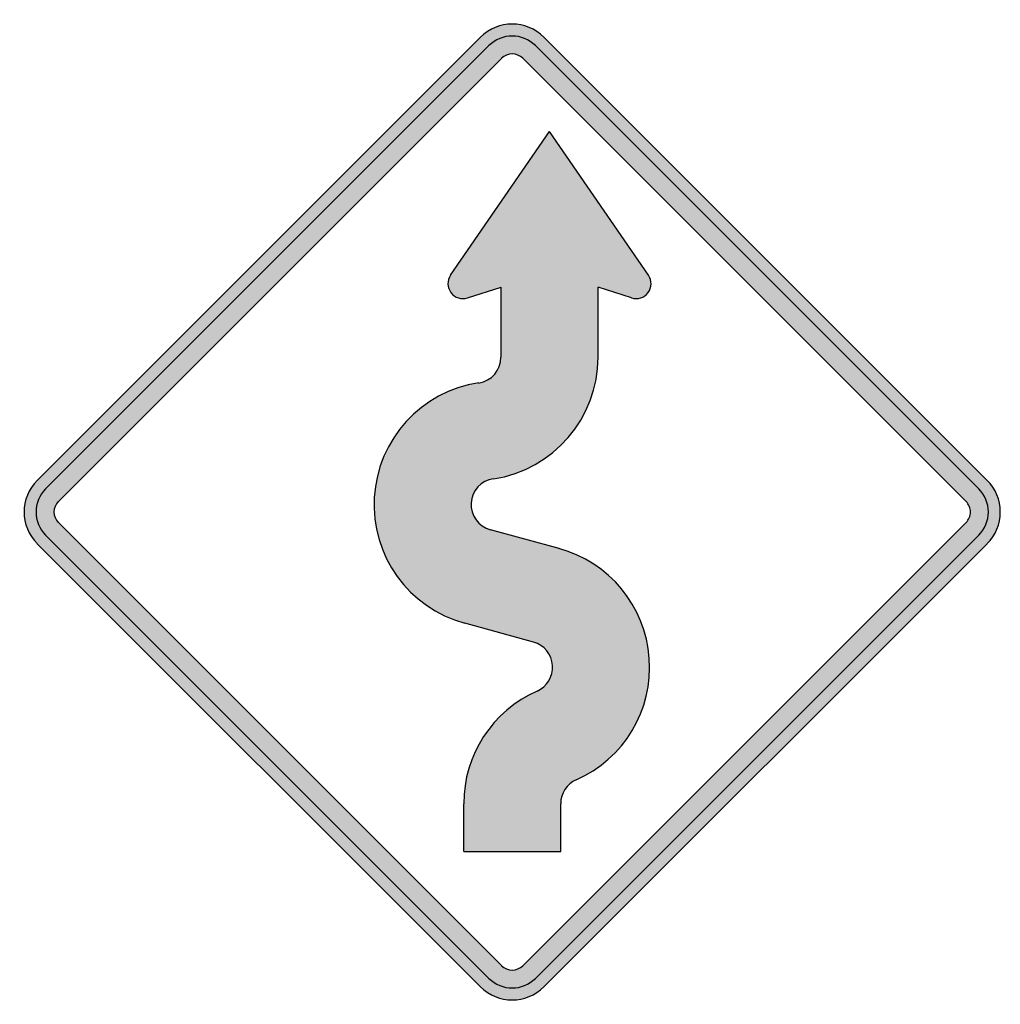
# Model space of a CAD drawing. Header units: inches. Extents: x -20.6 to 20.4, y -20.6 to 20.6.
import ezdxf

# ---------------------------------------------------------------- set-up
doc = ezdxf.new("R2010")
doc.units = ezdxf.units.IN
doc.header["$MEASUREMENT"] = 0

msp = doc.modelspace()

# ---------------------------------------------------------------- hatches: boundary and pattern name
h = msp.add_hatch(color=7)
h.paths.add_polyline_path([(19.884, -1.329), (1.322, -19.884), (1.131, -20.054), (0.926, -20.195), (0.707, -20.301), (0.474, -20.372), (0.24, -20.421), (0, -20.435), (-0.24, -20.421), (-0.474, -20.372), (-0.707, -20.301), (-0.926, -20.195), (-1.131, -20.054), (-1.322, -19.884), (-19.884, -1.329), (-20.054, -1.131), (-20.195, -0.926), (-20.301, -0.707), (-20.372, -0.474), (-20.421, -0.24), (-20.435, 0), (-20.421, 0.24), (-20.372, 0.474), (-20.301, 0.707), (-20.195, 0.926), (-20.054, 1.131), (-19.884, 1.329), (-1.322, 19.884), (-1.131, 20.054), (-0.926, 20.195), (-0.707, 20.301), (-0.474, 20.379), (-0.24, 20.421), (0, 20.435), (0.24, 20.421), (0.474, 20.379), (0.707, 20.301), (0.926, 20.195), (1.131, 20.054), (1.322, 19.884), (19.884, 1.329), (20.046, 1.138), (20.188, 0.933), (20.294, 0.721), (20.372, 0.488), (20.421, 0.247), (20.435, 0), (20.421, -0.247), (20.372, -0.488), (20.294, -0.714), (20.188, -0.933), (20.046, -1.138), (19.884, -1.329)])
h.paths.add_polyline_path([(-19, -0.438), (-19.106, -0.304), (-19.163, -0.156), (-19.184, 0), (-19.163, 0.156), (-19.106, 0.311), (-19, 0.438), (-0.438, 19), (-0.311, 19.106), (-0.156, 19.163), (0, 19.184), (0.156, 19.163), (0.311, 19.106), (0.438, 19), (19, 0.438), (19.057, 0.382), (19.099, 0.311), (19.134, 0.24), (19.163, 0.163), (19.177, 0.085), (19.184, 0), (19.177, -0.085), (19.163, -0.163), (19.134, -0.24), (19.099, -0.311), (19.057, -0.382), (19, -0.438), (0.438, -19), (0.311, -19.106), (0.156, -19.163), (0, -19.184), (-0.156, -19.163), (-0.311, -19.106), (-0.438, -19), (-19, -0.438)], flags=0)
msp.add_hatch(color=7).paths.add_polyline_path([(-2.029, -14.22), (2.029, -14.22), (2.029, -12.219), (2.051, -12.007), (2.114, -11.809), (2.206, -11.618), (2.341, -11.455), (2.496, -11.321), (2.68, -11.215), (2.927, -11.102), (3.168, -10.974), (3.613, -10.684), (4.023, -10.352), (4.398, -9.984), (4.731, -9.588), (5.02, -9.15), (5.268, -8.69), (5.466, -8.21), (5.614, -7.707), (5.706, -7.191), (5.749, -6.661), (5.756, -6.392), (5.742, -6.116), (5.713, -5.848), (5.671, -5.579), (5.551, -5.063), (5.374, -4.561), (5.155, -4.087), (4.886, -3.642), (4.575, -3.224), (4.228, -2.835), (3.84, -2.489), (3.415, -2.185), (2.956, -1.916), (2.475, -1.697), (2.22, -1.605), (1.959, -1.527), (-0.912, -0.742), (-1.032, -0.7), (-1.146, -0.651), (-1.351, -0.509), (-1.513, -0.325), (-1.633, -0.113), (-1.704, 0.127), (-1.718, 0.247), (-1.718, 0.375), (-1.704, 0.502), (-1.676, 0.622), (-1.577, 0.856), (-1.435, 1.047), (-1.252, 1.209), (-1.032, 1.329), (-0.912, 1.365), (-0.792, 1.393), (-0.474, 1.442), (-0.17, 1.52), (0.12, 1.612), (0.41, 1.718), (0.693, 1.846), (0.962, 1.987), (1.216, 2.143), (1.471, 2.312), (1.704, 2.496), (1.93, 2.694), (2.15, 2.899), (2.348, 3.125), (2.539, 3.359), (2.708, 3.599), (2.871, 3.854), (3.019, 4.115), (3.147, 4.384), (3.267, 4.667), (3.359, 4.957), (3.444, 5.247), (3.507, 5.551), (3.557, 5.855), (3.585, 6.166), (3.592, 6.484), (3.592, 9.412), (4.999, 8.966), (5.127, 8.938), (5.254, 8.938), (5.381, 8.966), (5.494, 9.016), (5.6, 9.093), (5.692, 9.192), (5.756, 9.306), (5.798, 9.426), (5.812, 9.553), (5.805, 9.68), (5.763, 9.8), (5.699, 9.914), (1.563, 15.938), (-2.581, 9.914), (-2.638, 9.8), (-2.68, 9.68), (-2.687, 9.553), (-2.673, 9.426), (-2.63, 9.306), (-2.567, 9.192), (-2.475, 9.093), (-2.369, 9.016), (-2.256, 8.966), (-2.128, 8.938), (-2.001, 8.938), (-1.874, 8.966), (-0.467, 9.419), (-0.467, 6.484), (-0.474, 6.35), (-0.502, 6.223), (-0.537, 6.102), (-0.594, 5.982), (-0.658, 5.876), (-0.735, 5.77), (-0.82, 5.678), (-0.919, 5.6), (-1.025, 5.53), (-1.146, 5.473), (-1.266, 5.431), (-1.4, 5.402), (-1.697, 5.36), (-1.987, 5.289), (-2.27, 5.197), (-2.553, 5.098), (-2.821, 4.978), (-3.076, 4.851), (-3.33, 4.702), (-3.571, 4.547), (-3.804, 4.37), (-4.023, 4.186), (-4.236, 3.995), (-4.434, 3.783), (-4.624, 3.571), (-4.801, 3.338), (-4.964, 3.104), (-5.112, 2.857), (-5.247, 2.602), (-5.367, 2.333), (-5.473, 2.065), (-5.565, 1.789), (-5.643, 1.499), (-5.699, 1.209), (-5.749, 0.912), (-5.77, 0.615), (-5.784, 0.311), (-5.77, 0.007), (-5.749, -0.283), (-5.706, -0.58), (-5.643, -0.863), (-5.572, -1.146), (-5.48, -1.421), (-5.374, -1.69), (-5.254, -1.952), (-5.119, -2.206), (-4.971, -2.454), (-4.815, -2.694), (-4.639, -2.92), (-4.455, -3.14), (-4.257, -3.352), (-4.045, -3.55), (-3.818, -3.734), (-3.592, -3.91), (-3.345, -4.066), (-3.09, -4.214), (-2.828, -4.349), (-2.56, -4.469), (-2.277, -4.575), (-1.987, -4.66), (0.891, -5.452), (1.103, -5.53), (1.294, -5.657), (1.45, -5.812), (1.57, -5.996), (1.648, -6.201), (1.69, -6.421), (1.683, -6.654), (1.626, -6.866), (1.534, -7.064), (1.4, -7.241), (1.237, -7.389), (1.039, -7.502), (0.587, -7.729), (0.163, -7.997), (-0.226, -8.301), (-0.587, -8.641), (-0.912, -9.009), (-1.195, -9.405), (-1.442, -9.829), (-1.648, -10.274), (-1.817, -10.734), (-1.93, -11.215), (-2.008, -11.71), (-2.029, -12.219), (-2.029, -14.22)])

# ---------------------------------------------------------------- linework, layer by layer
at = {"color": 7}
for p, q in [((-1.325, 19.886), (-19.887, 1.326)), ((19.887, 1.326), (1.326, 19.886)), ((-0.971, 19.533), (-19.533, 0.973)), ((19.534, 0.973), (0.973, 19.533)), ((-0.439, 19.002), (-19.001, 0.442)), ((19.003, 0.442), (0.442, 19.002)), ((-2.577, 9.917), (1.563, 15.937)), ((5.702, 9.917), (1.563, 15.937)), ((-1.872, 8.967), (-0.468, 9.416)), ((-0.468, 6.484), (-0.468, 9.416)), ((3.595, 6.484), (3.595, 9.414)), ((4.998, 8.967), (3.595, 9.414)), ((-19.001, -0.44), (-0.439, -19.001)), ((1.96, -1.528), (-0.914, -0.741)), ((19.003, -0.44), (0.442, -19.001)), ((-19.533, -0.972), (-0.971, -19.533)), ((19.534, -0.972), (0.973, -19.533)), ((-19.887, -1.326), (-1.325, -19.887)), ((19.887, -1.326), (1.326, -19.887)), ((0.895, -5.448), (-1.985, -4.66)), ((-2.031, -14.218), (-2.031, -12.218)), ((2.032, -14.218), (2.032, -12.218)), ((-2.031, -14.218), (2.032, -14.218))]:
    msp.add_line(p, q, dxfattribs=at)
for points in [[(1.326, 19.887), (0.594, 20.62), (-0.594, 20.62), (-1.326, 19.887)], [(0.972, 19.534), (0.435, 20.07), (-0.435, 20.07), (-0.972, 19.534)], [(0.441, 19.002), (0.197, 19.246), (-0.197, 19.246), (-0.441, 19.002)], [(-1.398, 5.403), (-0.864, 5.484), (-0.469, 5.944), (-0.469, 6.485)], [(-0.788, 1.387), (1.732, 1.77), (3.594, 3.936), (3.594, 6.485)], [(-19.887, 1.326), (-20.619, 0.594), (-20.619, -0.593), (-19.887, -1.325)], [(-19.533, 0.972), (-20.07, 0.436), (-20.07, -0.435), (-19.533, -0.972)], [(-19.002, 0.441), (-19.246, 0.198), (-19.246, -0.197), (-19.002, -0.44)], [(1.04, -7.502), (-0.827, -8.327), (-2.031, -10.177), (-2.031, -12.218)], [(2.683, -11.218), (2.287, -11.393), (2.031, -11.785), (2.031, -12.218)], [(-0.441, -19.002), (-0.197, -19.245), (0.197, -19.245), (0.441, -19.002)], [(-0.972, -19.533), (-0.435, -20.07), (0.435, -20.07), (0.972, -19.533)], [(-1.326, -19.887), (-0.594, -20.619), (0.594, -20.619), (1.326, -19.887)]]:
    msp.add_open_spline(points, degree=3, dxfattribs=at)
for points in [[(-2.578, 9.917), (-2.729, 9.697), (-2.724, 9.405), (-2.564, 9.19), (-2.405, 8.976), (-2.127, 8.886), (-1.873, 8.967)], [(4.998, 8.967), (5.252, 8.886), (5.53, 8.975), (5.69, 9.19), (5.849, 9.404), (5.854, 9.696), (5.703, 9.917)], [(-1.399, 5.411), (-3.807, 5.045), (-5.631, 3.044), (-5.772, 0.613), (-5.914, -1.819), (-4.335, -4.017), (-1.986, -4.66)], [(-0.789, 1.394), (-1.3, 1.317), (-1.687, 0.892), (-1.717, 0.376), (-1.747, -0.139), (-1.412, -0.606), (-0.914, -0.742)], [(19.887, -1.325), (20.239, -0.974), (20.436, -0.497), (20.436, 0), (20.436, 0.498), (20.239, 0.975), (19.887, 1.326)], [(19.533, -0.972), (19.791, -0.714), (19.936, -0.364), (19.936, 0), (19.936, 0.365), (19.791, 0.715), (19.533, 0.972)], [(19.002, -0.44), (19.119, -0.324), (19.185, -0.165), (19.185, 0), (19.185, 0.166), (19.119, 0.324), (19.002, 0.441)], [(2.683, -11.218), (4.678, -10.336), (5.903, -8.293), (5.74, -6.118), (5.578, -3.942), (4.064, -2.104), (1.959, -1.528)], [(1.04, -7.502), (1.462, -7.316), (1.722, -6.884), (1.689, -6.424), (1.656, -5.964), (1.338, -5.574), (0.894, -5.449)]]:
    msp.add_open_spline(points, degree=3, knots=[0, 0, 0, 0, 1, 1, 1, 2, 2, 2, 2], dxfattribs=at)

doc.saveas('drawing.dxf')
